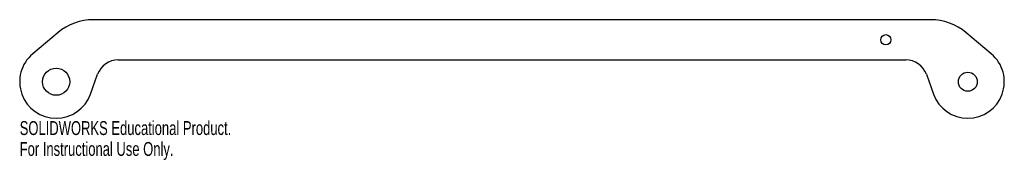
# Model space of a CAD drawing. Header units: inches. Extents: x -0.5 to 13, y -1.1 to 0.8.
import ezdxf

# ---------------------------------------------------------------- set-up
doc = ezdxf.new("R2010")
doc.units = ezdxf.units.IN
doc.header["$MEASUREMENT"] = 0
doc.styles.add('SLDTEXTSTYLE0', font='TXT', dxfattribs={"width": 0.7})

msp = doc.modelspace()

# ---------------------------------------------------------------- linework, layer by layer
at = {"color": 7, "linetype": 'Continuous', "lineweight": 25}
for p, q in [((11.992, 0.85), (0.508, 0.85)), ((0.026, 0.675), (-0.321, 0.383)), ((12.821, 0.383), (12.474, 0.675)), ((0.851, 0.3), (11.649, 0.3)), ((0.47, -0.171), (0.569, 0.103)), ((11.931, 0.103), (12.03, -0.171))]:
    msp.add_line(p, q, dxfattribs=at)
for centre, radius in [((11.375, 0.575), 0.07), ((0, 0), 0.186), ((12.5, 0), 0.13)]:
    msp.add_circle(centre, radius, dxfattribs=at)
for centre, radius, start, end in [((0.508, 0.1), 0.75, 90, 130), ((11.992, 0.1), 0.75, 50, 90), ((0, 0), 0.5, 130, 340), ((0.851, 0), 0.3, 90, 160), ((11.649, 0), 0.3, 20, 90), ((12.5, 0), 0.5, 200, 50)]:
    msp.add_arc(centre, radius, start, end, dxfattribs=at)

# ---------------------------------------------------------------- texts
at = {"color": 7, "linetype": 'Continuous', "char_height": 0.1903, "attachment_point": 1, "style": 'SLDTEXTSTYLE0'}
for s, insert in [('SOLIDWORKS Educational Product.', (-0.5, -0.54)), ('For Instructional Use Only.', (-0.5, -0.826))]:
    msp.add_mtext(s, dxfattribs=dict(at, insert=insert))

doc.saveas('drawing.dxf')
